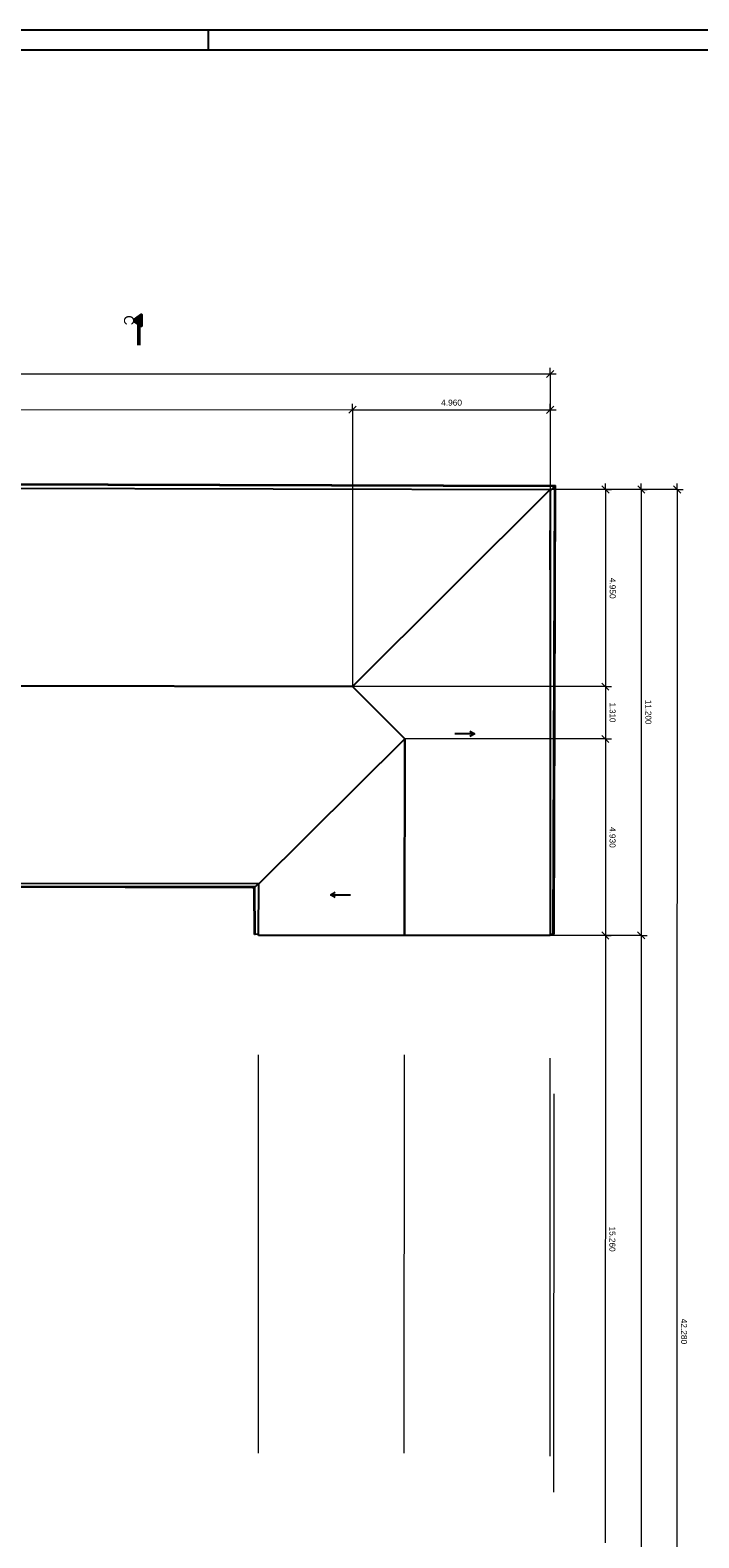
# Model space of a CAD drawing. Header units: metres. Extents: x 0 to 0.84, y 0 to 0.594.
# Tile 7 of 18: x 0.335 to 0.503, y 0.215 to 0.594. Entities that reach past the tile are written whole.
import ezdxf

# ---------------------------------------------------------------- set-up
doc = ezdxf.new("R2010")
doc.units = ezdxf.units.M
doc.linetypes.add('Teckovana', pattern=[0.06, 0, -0.06])
doc.linetypes.add('Teckovana 0.5x', pattern=[0.04, 0, -0.04])
for name, color, linetype, lineweight in [('Maßlinie 1_100', 7, 'Continuous', 25), ('Standard', 7, 'Continuous', 25), ('Text 1_100', 7, 'Continuous', 25), ('Wand Mauerwerk tragend', 7, 'Continuous', 70)]:
    doc.layers.add(name, color=color, linetype=linetype, lineweight=lineweight)
doc.styles.add('ARIAL', font='ARIAL.TTF')

msp = doc.modelspace()

# ---------------------------------------------------------------- linework, layer by layer
at = {"layer": 'Maßlinie 1_100', "color": 7, "linetype": 'Continuous', "lineweight": 13, "transparency": 33554687}
for p, q in [((0.46492, 0.50676), (0.46672, 0.50856)), ((0.46582, 0.50766), (0.46582, 0.50916)), ((0.46582, 0.50766), (0.46582, 0.50616)), ((0.46582, 0.50766), (0.46732, 0.50766)), ((0.4162, 0.49867), (0.4162, 0.50017)), ((0.46582, 0.49866), (0.46582, 0.50016)), ((0.21093, 0.49873), (0.4162, 0.49867)), ((0.4153, 0.49777), (0.4171, 0.49957)), ((0.4162, 0.49867), (0.4162, 0.49717)), ((0.4162, 0.49867), (0.46582, 0.49866)), ((0.46492, 0.49776), (0.46672, 0.49956)), ((0.46582, 0.49866), (0.46582, 0.49716)), ((0.46582, 0.49866), (0.46732, 0.49866)), ((0.4797, 0.47866), (0.4782, 0.47866)), ((0.4788, 0.47956), (0.4806, 0.47776)), ((0.4797, 0.47866), (0.4797, 0.48016)), ((0.4797, 0.47866), (0.4812, 0.47866)), ((0.4887, 0.47865), (0.4872, 0.47865)), ((0.4878, 0.47955), (0.4896, 0.47775)), ((0.4887, 0.47865), (0.4887, 0.48015)), ((0.4887, 0.47865), (0.4902, 0.47865)), ((0.4977, 0.47865), (0.4962, 0.47865)), ((0.4968, 0.47955), (0.4986, 0.47775)), ((0.4977, 0.47865), (0.4977, 0.48015)), ((0.4977, 0.47865), (0.4992, 0.47865)), ((0.47968, 0.42913), (0.47818, 0.42913)), ((0.47879, 0.43003), (0.48058, 0.42823)), ((0.47968, 0.42913), (0.48118, 0.42913)), ((0.47968, 0.42913), (0.47968, 0.416)), ((0.47878, 0.4169), (0.48058, 0.4151)), ((0.47968, 0.416), (0.47818, 0.416)), ((0.47968, 0.416), (0.47967, 0.36665)), ((0.47968, 0.416), (0.48118, 0.416)), ((0.47877, 0.36755), (0.48057, 0.36575)), ((0.48777, 0.36756), (0.48957, 0.36576)), ((0.47967, 0.36665), (0.47817, 0.36665)), ((0.47967, 0.36665), (0.47962, 0.21408)), ((0.47967, 0.36665), (0.48117, 0.36665)), ((0.48867, 0.36666), (0.48717, 0.36666)), ((0.48867, 0.36666), (0.48858, 0.05584)), ((0.48867, 0.36666), (0.49017, 0.36666))]:
    msp.add_line(p, q, dxfattribs=at)
at = {"layer": 'Maßlinie 1_100', "color": 7, "linetype": 'Teckovana 0.5x', "lineweight": 13, "transparency": 33554687}
for p, q in [((0.46582, 0.50766), (0.46582, 0.47866)), ((0.4162, 0.49867), (0.41618, 0.42915)), ((0.46582, 0.49866), (0.46582, 0.47866)), ((0.4977, 0.47865), (0.46582, 0.47866)), ((0.4887, 0.47865), (0.46582, 0.47866)), ((0.4797, 0.47866), (0.46582, 0.47866)), ((0.47967, 0.36665), (0.40358, 0.36667)), ((0.48867, 0.36666), (0.42922, 0.36667)), ((0.46572, 0.03585), (0.46582, 0.36667)), ((0.4667, 0.02684), (0.4668, 0.36697))]:
    msp.add_line(p, q, dxfattribs=at)
at = {"layer": 'Maßlinie 1_100', "color": 7, "linetype": 'Continuous', "lineweight": 13, "transparency": 33554687}
for points in [[(0.0828, 0.50777), (0.26991, 0.50772), (0.26991, 0.50772), (0.46582, 0.50766)], [(0.4797, 0.47866), (0.47969, 0.45634), (0.47969, 0.45634), (0.47968, 0.42913)], [(0.4887, 0.47865), (0.48868, 0.42575), (0.48868, 0.42575), (0.48867, 0.36666)], [(0.4977, 0.47865), (0.49764, 0.27064), (0.49764, 0.27064), (0.49758, 0.05584)]]:
    msp.add_lwpolyline(points, dxfattribs=at)
at = {"layer": 'Maßlinie 1_100', "color": 7, "linetype": 'Teckovana 0.5x', "lineweight": 13, "transparency": 33554687}
for points in [[(0.47968, 0.42913), (0.45148, 0.42914), (0.45148, 0.42914), (0.41618, 0.42915)], [(0.47968, 0.416), (0.43767, 0.41601), (0.43767, 0.41601), (0.4293, 0.41601)], [(0.39252, 0.03587), (0.39252, 0.03664), (0.39252, 0.03664), (0.39252, 0.03664), (0.39252, 0.03664), (0.39262, 0.36667)], [(0.42912, 0.03586), (0.42912, 0.03663), (0.42912, 0.03663), (0.42922, 0.36667)]]:
    msp.add_lwpolyline(points, dxfattribs=at)
at = {"layer": 'Standard', "color": 7, "linetype": 'Continuous', "lineweight": 25, "transparency": 33554687}
for p, q in [((0.38, 0.594), (0.38, 0.589)), ((0.21093, 0.4793), (0.46582, 0.47866)), ((0.21121, 0.48038), (0.46719, 0.47967)), ((0.21121, 0.48018), (0.46699, 0.47947)), ((0.41618, 0.42915), (0.46582, 0.47866)), ((0.46582, 0.47866), (0.41618, 0.42915)), ((0.46582, 0.47866), (0.46582, 0.36667)), ((0.46588, 0.47837), (0.46582, 0.47831)), ((0.46582, 0.47831), (0.46588, 0.47837)), ((0.46582, 0.45844), (0.46588, 0.47837)), ((0.46699, 0.47947), (0.46588, 0.47837)), ((0.46588, 0.47837), (0.46699, 0.47947)), ((0.4666, 0.36697), (0.46699, 0.47947)), ((0.4668, 0.36697), (0.46719, 0.47967)), ((0.46719, 0.47967), (0.46699, 0.47947)), ((0.46699, 0.47947), (0.46719, 0.47967)), ((0.21076, 0.42962), (0.41618, 0.42915)), ((0.41618, 0.42915), (0.21076, 0.42962)), ((0.4293, 0.41601), (0.41618, 0.42915)), ((0.41618, 0.42915), (0.4293, 0.41601)), ((0.39266, 0.37957), (0.4293, 0.41601)), ((0.4293, 0.41601), (0.39266, 0.37957)), ((0.4293, 0.41601), (0.42922, 0.36667)), ((0.42922, 0.36667), (0.4293, 0.41601)), ((0.39266, 0.37957), (0.27257, 0.37981)), ((0.39174, 0.37883), (0.27483, 0.37902)), ((0.39152, 0.37863), (0.27483, 0.37882)), ((0.39152, 0.37863), (0.39172, 0.37881)), ((0.39172, 0.37881), (0.39152, 0.37863)), ((0.39174, 0.37883), (0.39172, 0.37881)), ((0.39177, 0.36692), (0.39172, 0.37881)), ((0.39174, 0.37883), (0.39253, 0.37957)), ((0.39253, 0.37957), (0.39174, 0.37883)), ((0.39262, 0.36667), (0.39266, 0.37957)), ((0.3912, 0.37863), (0.39152, 0.37863)), ((0.39157, 0.36692), (0.39152, 0.37863)), ((0.39177, 0.36692), (0.39157, 0.36692)), ((0.39262, 0.36693), (0.39177, 0.36692)), ((0.42922, 0.36667), (0.39262, 0.36667)), ((0.46582, 0.36667), (0.42922, 0.36667)), ((0.46582, 0.36697), (0.4666, 0.36697)), ((0.4666, 0.36697), (0.4668, 0.36697))]:
    msp.add_line(p, q, dxfattribs=at)
for points in [[(0, 0), (0.84, 0), (0.84, 0.594), (0, 0.594), (0, 0)], [(0.005, 0.005), (0.835, 0.005), (0.835, 0.589), (0.005, 0.589), (0.005, 0.005)]]:
    msp.add_lwpolyline(points, close=True, dxfattribs=at)
at = {"layer": 'Text 1_100', "color": 7, "linetype": 'Teckovana', "lineweight": 50, "transparency": 33554687}
for p, q in [((0.36254, 0.51486), (0.36255, 0.51986)), ((0.36255, 0.51986), (0.36256, 0.52186))]:
    msp.add_line(p, q, dxfattribs=at)
at = {"layer": 'Text 1_100', "color": 7, "linetype": 'Continuous', "lineweight": 50, "transparency": 33554687}
msp.add_lwpolyline([(0.3613, 0.52112), (0.36318, 0.5198), (0.36318, 0.52243), (0.3613, 0.52112)], dxfattribs=at)
at = {"layer": 'Wand Mauerwerk tragend', "color": 7, "linetype": 'Continuous', "lineweight": 25, "transparency": 33554687}
for p, q in [((0.44687, 0.41726), (0.44187, 0.41726)), ((0.44687, 0.41726), (0.44537, 0.41726)), ((0.44567, 0.41795), (0.44687, 0.41726)), ((0.44687, 0.41726), (0.44567, 0.41657)), ((0.44687, 0.41726), (0.44687, 0.41726)), ((0.44687, 0.41726), (0.44687, 0.41726)), ((0.44687, 0.41726), (0.44687, 0.41726)), ((0.41067, 0.37684), (0.41187, 0.37754)), ((0.41067, 0.37684), (0.41567, 0.37685)), ((0.41067, 0.37684), (0.41217, 0.37685)), ((0.41067, 0.37684), (0.41067, 0.37684)), ((0.41067, 0.37684), (0.41067, 0.37684)), ((0.41067, 0.37684), (0.41067, 0.37684)), ((0.41187, 0.37616), (0.41067, 0.37684))]:
    msp.add_line(p, q, dxfattribs=at)

# ---------------------------------------------------------------- texts
at = {"layer": 'Maßlinie 1_100', "color": 7, "linetype": 'Continuous', "lineweight": 13, "transparency": 33554687, "char_height": 0.0015, "attachment_point": 7, "style": 'ARIAL'}
for s, insert, width, rotation in [('\\W1.00;4.960', (0.43844, 0.49969), 0.0059892, 359.9836), ('\\W1.00;4.950', (0.48072, 0.45647), 0.0059894, 269.9836), ('\\W0.95;1.310', (0.48071, 0.42514), 0.0059579, 269.9836), ('\\W0.96;11.200', (0.48971, 0.42581), 0.007129, 269.9836), ('\\W1.00;4.930', (0.4807, 0.3939), 0.0059894, 269.9836), ('\\W0.98;15.260', (0.48067, 0.29352), 0.0071417, 269.9836), ('\\W1.00;42.280', (0.49866, 0.2704), 0.0071549, 269.9836)]:
    msp.add_mtext(s, dxfattribs=dict(at, insert=insert, width=width, rotation=rotation))
at = {"layer": 'Text 1_100', "color": 7, "linetype": 'Continuous', "lineweight": 25, "transparency": 33554687, "insert": (0.35881, 0.52239), "char_height": 0.0025, "width": 0.003756, "attachment_point": 7, "rotation": 269.8553, "style": 'ARIAL'}
msp.add_mtext('\\W0.99;C', dxfattribs=at)

doc.saveas('drawing.dxf')
